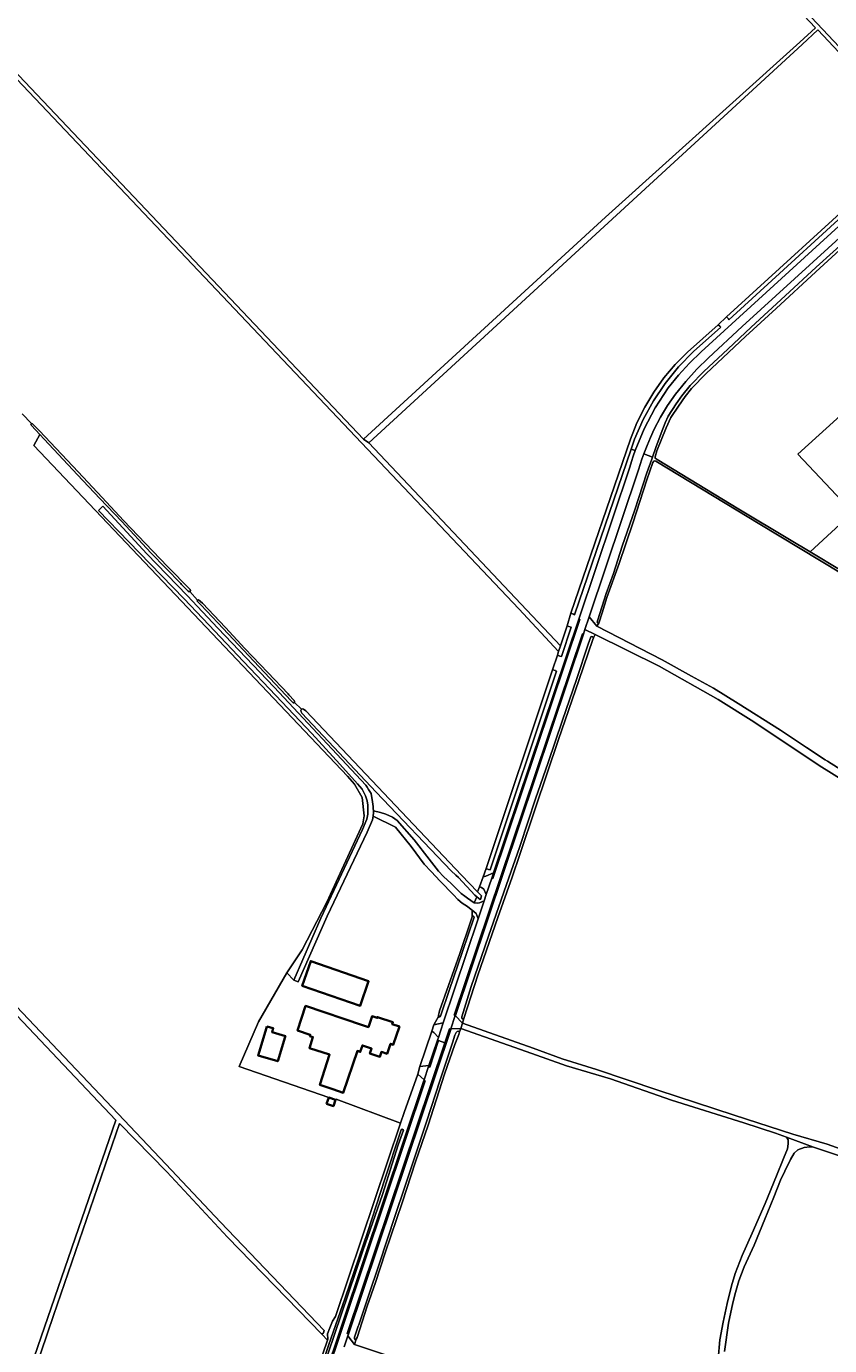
# Model space of a CAD drawing. Header units: metres. Extents: x 152737 to 157444, y 374779 to 378487.
# Tile 83 of 95: x 155935 to 156304, y 377287 to 377892. Entities that reach past the tile are written whole.
import ezdxf
from ezdxf.enums import TextEntityAlignment as Align

# ---------------------------------------------------------------- set-up
doc = ezdxf.new("R2010")
doc.units = ezdxf.units.M
for name, color, linetype, lineweight in [('B-XX-OG-BEBOUWING-GV', 7, 'Continuous', 35), ('B-XX-OG-BEBOUWING-T18', 10, 'Continuous', 18), ('B-XX-OG-BEBOUWING_SCHUUR-GV', 7, 'Continuous', 35), ('B-XX-OG-TERREIN_CULTUURSCHEIDING-GV', 7, 'Continuous', 18), ('B-XX-OG-TOPOGRAFIE-T18', 10, 'Continuous', 18), ('B-XX-OG-WATER-GV', 130, 'Continuous', 18), ('B-XX-OG-WATER_SLOOT-GV', 120, 'Continuous', 18), ('B-XX-OG-WEG-GV', 7, 'Continuous', 18), ('B-XX-VH-VERHARDING_GRASBETONSTEEN-GV', 70, 'Continuous', 18)]:
    doc.layers.add(name, color=color, linetype=linetype, lineweight=lineweight)
doc.styles.add('NLCS-ISO-M-T18', font='NLCS-ISO.ttf', dxfattribs={"height": 1.8})

msp = doc.modelspace()

# ---------------------------------------------------------------- linework, layer by layer
at = {"layer": 'B-XX-OG-BEBOUWING-GV'}
for points in [[(156061.811, 377451.993), (156088.347, 377442.76), (156092.28, 377454.063), (156065.744, 377463.296)], [(156089.531, 377433.91), (156063.376, 377442.742), (156059.733, 377431.406), (156065.558, 377429.535), (156065.351, 377428.891), (156066.75, 377428.442), (156065.125, 377423.385), (156074.43, 377420.395), (156069.959, 377406.485), (156075.93, 377404.47), (156080.671, 377402.87), (156087.151, 377422.11), (156088.472, 377421.66), (156089.461, 377424.591), (156093.652, 377423.17), (156092.856, 377420.895), (156097.449, 377419.396), (156098.189, 377421.64), (156100.801, 377420.76), (156102.341, 377425.359), (156103.612, 377424.933), (156106.404, 377433.268), (156103.132, 377434.364), (156103.421, 377435.227), (156096.348, 377437.596), (156096.227, 377437.236), (156093.875, 377438.023), (156092.196, 377433.01)], [(156045.649, 377433.357), (156044.997, 377431.2), (156041.627, 377420.052), (156050.613, 377417.336), (156053.983, 377428.484), (156054.106, 377428.892), (156048.04, 377430.726), (156048.568, 377432.474)]]:
    msp.add_lwpolyline(points, close=True, dxfattribs=at)
at = {"layer": 'B-XX-OG-BEBOUWING_SCHUUR-GV'}
msp.add_lwpolyline([(156073.039, 377397.852), (156076.152, 377396.753), (156077.152, 377399.647), (156073.972, 377400.679)], close=True, dxfattribs=at)
at = {"layer": 'B-XX-OG-TERREIN_CULTUURSCHEIDING-GV'}
for points in [[(155933.314, 377714.455), (155937.636, 377710.039), (155938.169, 377709.894), (155941.268, 377706.647), (155959.137, 377687.748), (155970.052, 377676.061), (155979.91, 377665.506), (156000.103, 377644.33), (156010.417, 377633.765), (156010.562, 377633.329), (156010.32, 377632.845), (156013.855, 377628.968), (156014.337, 377629.112), (156016.071, 377627.57), (156026.62, 377616.339), (156035.579, 377606.747), (156046.079, 377595.757), (156055.327, 377585.875), (156055.761, 377585.489), (156058.121, 377582.935), (156058.362, 377582.453), (156058.265, 377581.923), (156061.475, 377578.853), (156061.992, 377579.112), (156062.472, 377578.909), (156063.431, 377578.171), (156134.908, 377502.709), (156142.284, 377495.083), (156143.097, 377497.333), (156144.788, 377502.014), (156146.161, 377505.816), (156176.645, 377597.037), (156178.87, 377603.696), (156179.429, 377605.367), (156161.131, 377624.963), (155853.069, 377950.11)], [(155854.062, 377951.888), (156090.019, 377702.871), (156201.013, 377804.607), (156290.054, 377885.016), (156297.23, 377891.611), (156281.286, 377908.764)], [(156329.47, 377857.431), (156298.274, 377890.57), (156291.225, 377883.974), (156092.411, 377701.164), (156180.304, 377607.989), (156183.362, 377617.139), (156185.103, 377623.001), (156212.428, 377702.862), (156215.376, 377710.326), (156218.923, 377717.524), (156223.044, 377724.41), (156227.713, 377730.937), (156232.899, 377737.061), (156238.566, 377742.743), (156252.557, 377755.323), (156256.503, 377758.971), (156324.116, 377820.733)], [(156310.214, 377791.333), (156297.398, 377779.565), (156279.238, 377762.753), (156265.184, 377749.946), (156247.123, 377732.986), (156240.393, 377726.013), (156237.523, 377722.453), (156234.355, 377717.952), (156230.94, 377712.809), (156228.811, 377708.012), (156224.504, 377697.477), (156223.662, 377694.657), (156223.711, 377694.113), (156224.651, 377693.519), (156239.537, 377684.511), (156262.089, 377670.702), (156285.383, 377656.793), (156294.817, 377651.084), (156314.403, 377669.096), (156289.223, 377695.866), (156385.207, 377782.938)], [(156385.207, 377782.938), (156289.223, 377695.866), (156314.403, 377669.096), (156294.817, 377651.084), (156309.023, 377642.489)], [(155757.971, 377624.851), (155999.245, 377370.135), (156024.385, 377343.563), (156071.936, 377293.801), (156071.54, 377292.788), (156070.8, 377292.07), (156073.419, 377289.371), (156073.569, 377289.811), (156073.512, 377292.327), (156074.511, 377295.04), (156075.797, 377298.04), (156077.062, 377300.19), (156106.95, 377389.012), (156077.387, 377399.942), (156077.152, 377399.647), (156073.972, 377400.679), (156032.967, 377414.99), (156041.79, 377435.42), (156054.845, 377457.893), (156061.825, 377468.484), (156073.147, 377490.415), (156089.61, 377526.317), (156090.266, 377529.992), (156089.302, 377538.422), (156085.81, 377544.563), (156082.679, 377548.176), (155938.773, 377699.909), (155941.501, 377704.962), (155937.636, 377709.022), (155937.346, 377709.652), (155937.636, 377710.039), (155933.314, 377714.455)], [(156134.692, 377494.402), (156136.459, 377493.099), (156137.637, 377492.131), (156139.152, 377491.122), (156140.709, 377490.071), (156141.868, 377492.8), (156140.994, 377493.496), (156133.521, 377501.66), (156132.285, 377502.746), (156130.149, 377504.693), (156095.755, 377540.753), (156061.734, 377577.12), (156061.291, 377577.765), (156061.235, 377578.374), (156061.475, 377578.853), (156058.265, 377581.923), (156058.12, 377581.778), (156057.687, 377581.779), (156056.723, 377582.743), (156039.72, 377601.011), (156023.199, 377618.557), (156015.348, 377626.799), (156014.047, 377628.052), (156013.71, 377628.486), (156013.855, 377628.968), (156010.32, 377632.845), (156010.029, 377632.748), (156009.593, 377633.039), (156006.494, 377636.092), (156006.204, 377636.577), (155992.451, 377650.581), (155979.038, 377664.973), (155969.086, 377675.577), (155958.845, 377686.489), (155943.495, 377702.868), (155941.501, 377704.962), (155938.773, 377699.909), (156082.679, 377548.176), (156085.81, 377544.563), (156089.302, 377538.422), (156090.266, 377529.992), (156089.61, 377526.317), (156073.147, 377490.415), (156061.825, 377468.484), (156054.845, 377457.893), (156058, 377454.575), (156070.451, 377483.018), (156089.539, 377523.702), (156091.504, 377528.434), (156091.958, 377530.699), (156091.958, 377534.828), (156091.605, 377536.791), (156090.9, 377539.207), (156089.281, 377542.157), (156087.151, 377544.664), (156079.051, 377553.708), (156066.177, 377567.786), (156049.721, 377585.192), (156034.886, 377600.721), (156018.942, 377617.615), (156007.688, 377629.56), (155992.085, 377645.601), (155982.28, 377655.669), (155968.467, 377670.089), (155970.458, 377672.097), (155990.637, 377650.207), (156009.138, 377631.095), (156023.206, 377616.078), (156049.04, 377589.031), (156091.084, 377544.02)], [(156308.725, 377641.549), (156271.683, 377663.773), (156223.958, 377692.728), (156223.513, 377692.827), (156223.068, 377692.679), (156222.672, 377692.085), (156219.948, 377684.122), (156213.411, 377664.289), (156207.271, 377645.79), (156201.626, 377630.161), (156199.348, 377623.088), (156198.06, 377618.884), (156197.862, 377618.34), (156196.96, 377617.04), (156226.931, 377601.48), (156240.361, 377594.094), (156250.503, 377588.504), (156261.843, 377581.527), (156281.257, 377569.319), (156293.203, 377561.399), (156301.742, 377555.737), (156302.814, 377555.026), (156314.841, 377547.439)], [(155923.259, 377241.295), (155926.321, 377242.075), (155926.1, 377243.313), (155926.188, 377244.508), (155926.542, 377246.144), (155926.896, 377247.648), (155928.091, 377249.992), (155976.347, 377390.257), (155754.976, 377624.297), (155727.07, 377654.639), (155727.021, 377653.732), (155724.833, 377633.48), (155724.436, 377614.298), (155725.097, 377597.893), (155727.743, 377580.563), (155731.712, 377562.571), (155737.93, 377536.245), (155744.809, 377510.581)], [(156322.778, 377538.247), (156298.939, 377553.132), (156269.025, 377573.165), (156252.667, 377583.392), (156225.61, 377598.61), (156196.244, 377613.127), (156195.477, 377611.574), (156195.098, 377610.892), (156188.73, 377592.039), (156179.406, 377565.008), (156168.869, 377533.586), (156161.667, 377512.234), (156158.104, 377501.785), (156151.51, 377483.386), (156142.337, 377456.886), (156135.969, 377436.972), (156135.41, 377434.76), (156167.712, 377423.37), (156181.031, 377418.444), (156196.757, 377413.577), (156225.006, 377404.073), (156260.002, 377392.679), (156286.9, 377383.83), (156302.65, 377379.306), (156315.936, 377374.546)], [(156093.394, 377540.173), (156094.138, 377536.442)], [(156094.461, 377532.199), (156097.694, 377531.483), (156100.132, 377530.797), (156103.224, 377529.286), (156105.462, 377527.816), (156113.242, 377518.896), (156120.062, 377510.108), (156124.325, 377504.562), (156126.712, 377502.088), (156130.231, 377498.985), (156133.219, 377495.832), (156134.692, 377494.402)], [(156251.879, 377271.825), (156253.352, 377289.495), (156254.892, 377297.665), (156256.781, 377306.255), (156258.739, 377314.356), (156260.347, 377319.943), (156263.703, 377328.183), (156268.176, 377338.448), (156274.118, 377352.135), (156279.387, 377364.791), (156282.583, 377372.66), (156284.444, 377377.129), (156284.774, 377379.399), (156284.787, 377381.23), (156284.014, 377382.486), (156278.93, 377384.322), (156264.348, 377389.075), (156231.181, 377399.552), (156203.218, 377409.228), (156183.031, 377415.183), (156167.212, 377420.87), (156134.531, 377432.31), (156133.912, 377430.784), (156133.809, 377430.164), (156133.602, 377429.698), (156131.842, 377425.046), (156127.08, 377411.448), (156119.678, 377388.028), (156113.725, 377371.122), (156107.617, 377352.355), (156099.905, 377329.504), (156095.505, 377315.855), (156091.675, 377304.894), (156087.016, 377290.573), (156086.654, 377289.798), (156085.811, 377287.35), (156114.57, 377277.79)], [(156318.364, 377370.517), (156296.391, 377377.975), (156294.715, 377378.115), (156292.13, 377377.767), (156289.127, 377376.65), (156287.45, 377375.184), (156285.773, 377372.321), (156283.187, 377366.945), (156281.23, 377362.825), (156278.154, 377354.934), (156274.099, 377344.878), (156269.067, 377333.007), (156264.593, 377323.021), (156262.146, 377316.597), (156260.608, 377311.219), (156259.419, 377306.471), (156257.39, 377297.113), (156255.57, 377284.123)]]:
    msp.add_lwpolyline(points, dxfattribs=at)
for points in [[(156114.935, 377411.432), (156115.809, 377414.968), (156121.338, 377431.179), (156122.25, 377434.137), (156124.293, 377437.897), (156124.341, 377438.473), (156124.63, 377439.771), (156124.823, 377440.492), (156129.008, 377452.12), (156134.156, 377466.824), (156139.159, 377481.721), (156139.729, 377483.597), (156139.808, 377486.655), (156139.377, 377487.013), (156137.598, 377488.395), (156135.227, 377489.826), (156133.252, 377491.504), (156131.177, 377493.725), (156125.091, 377500.042), (156120.998, 377504.478), (156117.758, 377507.806), (156111.791, 377515.826), (156104.629, 377524.784), (156094.394, 377529.844), (156094.087, 377528.208), (156091.639, 377522.45), (156073.355, 377483.884), (156059.95, 377453.845), (156058, 377454.575), (156054.845, 377457.893), (156041.79, 377435.42), (156032.967, 377414.99), (156073.972, 377400.679), (156077.152, 377399.647), (156077.387, 377399.942), (156106.95, 377389.012), (156108.577, 377393.846)], [(156088.347, 377442.76), (156061.811, 377451.993), (156065.744, 377463.296), (156092.28, 377454.063)], [(156063.376, 377442.742), (156089.531, 377433.91), (156092.196, 377433.01), (156093.875, 377438.023), (156096.227, 377437.236), (156096.348, 377437.596), (156103.421, 377435.227), (156103.132, 377434.364), (156106.404, 377433.268), (156103.612, 377424.933), (156102.341, 377425.359), (156100.801, 377420.76), (156098.189, 377421.64), (156097.449, 377419.396), (156092.856, 377420.895), (156093.652, 377423.17), (156089.461, 377424.591), (156088.472, 377421.66), (156087.151, 377422.11), (156080.671, 377402.87), (156075.93, 377404.47), (156069.959, 377406.485), (156074.43, 377420.395), (156065.125, 377423.385), (156066.75, 377428.442), (156065.351, 377428.891), (156065.558, 377429.535), (156059.733, 377431.406)], [(156044.997, 377431.2), (156045.649, 377433.357), (156048.568, 377432.474), (156048.04, 377430.726), (156054.106, 377428.892), (156053.983, 377428.484), (156050.613, 377417.336), (156041.627, 377420.052)], [(155926.321, 377242.075), (155923.259, 377241.295), (155961.536, 377202.991), (155969.543, 377198.438), (155981.301, 377230.965), (156022.927, 377213.382), (156022.915, 377210.664), (156043.917, 377202.745), (156073.419, 377289.371), (156070.8, 377292.07), (156027.565, 377336.663), (155999.68, 377366.635), (155977.995, 377388.83), (155947.797, 377300.614), (155930.481, 377249.771), (155928.667, 377245.304), (155927.383, 377242.473), (155926.896, 377241.456)]]:
    msp.add_lwpolyline(points, close=True, dxfattribs=at)
at = {"layer": 'B-XX-OG-TERREIN_CULTUURSCHEIDING-GV', "extrusion": (0, 0, -1)}
for centre, radius, start, end in [((-156011.336, 377493.517), 94.394, 147.654557, 150.378514), ((-156041.396, 377530.293), 53.1, 173.350346, 177.94312)]:
    msp.add_arc(centre, radius, start, end, dxfattribs=at)
at = {"layer": 'B-XX-OG-WATER-GV'}
for points in [[(156176.645, 377597.037), (156146.161, 377505.816), (156147.354, 377505.417), (156148.058, 377505.182), (156178.542, 377596.403), (156178.014, 377596.579), (156177.982, 377596.59)], [(156139.729, 377483.597), (156139.159, 377481.721), (156134.156, 377466.824), (156129.008, 377452.12), (156124.823, 377440.492), (156124.63, 377439.771), (156124.341, 377438.473), (156124.293, 377437.897), (156124.533, 377437.608), (156124.918, 377437.704), (156125.351, 377438.521), (156129.247, 377449.765), (156135.405, 377467.737), (156140.505, 377483.018), (156140.631, 377483.518), (156140.534, 377483.771), (156140.391, 377483.909), (156140.177, 377483.928)], [(156054.545, 377225.647), (156057.614, 377234.573), (156063.128, 377251.836), (156069.445, 377270.872), (156076.5, 377291.485), (156089.662, 377330.397), (156098.612, 377356.269), (156105.877, 377378.985), (156108.239, 377385.694), (156107.661, 377386.263), (156107.201, 377385.896), (156106.923, 377384.98), (156099.763, 377363.316), (156091.866, 377339.232), (156081.547, 377308.838), (156073.966, 377286.858), (156063.963, 377256.885), (156057.266, 377237.071), (156048.022, 377209.149), (156040.202, 377186.709), (156040.153, 377186.191), (156040.909, 377186.002), (156044.986, 377196.319), (156050.613, 377213.369)]]:
    msp.add_lwpolyline(points, close=True, dxfattribs=at)
at = {"layer": 'B-XX-OG-WATER_SLOOT-GV'}
for points in [[(155850.753, 377952.797), (155850.765, 377952.777), (155851.291, 377951.929), (155853.069, 377950.11), (156161.131, 377624.963), (156179.429, 377605.367), (156180.304, 377607.989), (156092.411, 377701.164), (156090.019, 377702.871), (155854.062, 377951.888), (155852.242, 377953.872), (155851.291, 377954.699), (155850.67, 377954.533), (155850.381, 377953.996), (155850.422, 377953.417)], [(156090.019, 377702.871), (156092.411, 377701.164), (156291.225, 377883.974), (156298.274, 377890.57), (156329.47, 377857.431), (156330.179, 377857.938), (156331.037, 377858.552), (156282.717, 377909.883), (156281.996, 377909.319), (156281.286, 377908.764), (156297.23, 377891.611), (156290.054, 377885.016), (156201.013, 377804.607)], [(156334.661, 377852.012), (156337.837, 377848.07), (156334.327, 377835.671), (156331.391, 377830.785), (156328.799, 377827.558), (156326.372, 377824.204), (156324.116, 377820.733), (156256.503, 377758.971), (156257.155, 377758.115), (156257.583, 377757.553), (156327.336, 377821.43), (156328.048, 377823.112), (156328.909, 377824.723), (156329.911, 377826.25), (156331.047, 377827.681), (156332.306, 377829.003), (156333.68, 377830.207), (156336.023, 377834.624), (156339.837, 377848.982), (156335.839, 377853.335), (156335.26, 377852.685)], [(156185.103, 377623.001), (156186.22, 377622.479), (156186.786, 377622.214), (156212.727, 377698.202), (156214.32, 377702.869), (156218.24, 377711.79), (156222.936, 377720.327), (156228.371, 377728.414), (156234.503, 377735.987), (156241.282, 377742.986), (156253.809, 377754.267), (156253.408, 377754.605), (156252.557, 377755.323), (156238.566, 377742.743), (156232.899, 377737.061), (156227.713, 377730.937), (156223.044, 377724.41), (156218.923, 377717.524), (156215.376, 377710.326), (156212.428, 377702.862)], [(156010.32, 377632.845), (156010.562, 377633.329), (156010.417, 377633.765), (156000.103, 377644.33), (155979.91, 377665.506), (155970.052, 377676.061), (155959.137, 377687.748), (155941.268, 377706.647), (155938.169, 377709.894), (155937.636, 377710.039), (155937.346, 377709.652), (155937.636, 377709.022), (155941.501, 377704.962), (155943.495, 377702.868), (155958.845, 377686.489), (155969.086, 377675.577), (155979.038, 377664.973), (155992.451, 377650.581), (156006.204, 377636.577), (156006.494, 377636.092), (156009.593, 377633.039), (156010.029, 377632.748)], [(156013.855, 377628.968), (156013.71, 377628.486), (156014.047, 377628.052), (156015.348, 377626.799), (156023.199, 377618.557), (156039.72, 377601.011), (156056.723, 377582.743), (156057.687, 377581.779), (156058.12, 377581.778), (156058.265, 377581.923), (156058.362, 377582.453), (156058.121, 377582.935), (156055.761, 377585.489), (156055.327, 377585.875), (156046.079, 377595.757), (156035.579, 377606.747), (156026.62, 377616.339), (156016.071, 377627.57), (156014.337, 377629.112)], [(156180.032, 377603.308), (156180.061, 377603.298), (156180.767, 377603.062), (156185.259, 377616.505), (156184.169, 377616.869), (156183.362, 377617.139), (156180.304, 377607.989), (156179.429, 377605.367), (156178.87, 377603.696)], [(156161.745, 377516.323), (156161.441, 377515.49), (156156.59, 377501.559), (156147.342, 377474.68), (156139.382, 377451.586), (156134.985, 377437.806), (156134.985, 377437.276), (156135.212, 377436.821), (156135.591, 377436.821), (156135.969, 377436.972), (156142.337, 377456.886), (156151.51, 377483.386), (156158.104, 377501.785), (156161.667, 377512.234), (156168.869, 377533.586), (156179.406, 377565.008), (156188.73, 377592.039), (156195.098, 377610.892), (156195.477, 377611.574), (156195.174, 377612.18), (156194.644, 377612.256), (156194.265, 377612.18), (156193.053, 377608.773), (156187.594, 377592.57), (156181.151, 377573.868), (156174.632, 377554.484), (156168.87, 377537.751)], [(156142.284, 377495.083), (156134.908, 377502.709), (156063.431, 377578.171), (156062.472, 377578.909), (156061.992, 377579.112), (156061.475, 377578.853), (156061.235, 377578.374), (156061.291, 377577.765), (156061.734, 377577.12), (156095.755, 377540.753), (156130.149, 377504.693), (156132.285, 377502.746), (156133.521, 377501.66), (156140.994, 377493.496), (156141.868, 377492.8), (156143.411, 377491.573), (156143.811, 377492.089), (156143.832, 377492.194), (156144.045, 377493.262)], [(156086.654, 377289.798), (156087.016, 377290.573), (156091.675, 377304.894), (156095.505, 377315.855), (156099.905, 377329.504), (156107.617, 377352.355), (156113.725, 377371.122), (156119.678, 377388.028), (156127.08, 377411.448), (156131.842, 377425.046), (156133.602, 377429.698), (156133.809, 377430.164), (156133.912, 377430.784), (156133.395, 377431.095), (156132.982, 377431.043), (156132.516, 377430.578), (156131.895, 377429.337), (156130.808, 377425.873), (156125.166, 377408.76), (156118.903, 377389.528), (156113.623, 377373.966), (156108.861, 377359.697), (156104.461, 377346.565), (156097.059, 377324.179), (156092.297, 377309.651), (156087.742, 377296.468), (156087.483, 377295.847), (156085.878, 377290.729), (156085.775, 377289.902), (156086.033, 377289.695)]]:
    msp.add_lwpolyline(points, close=True, dxfattribs=at)
for points in [[(156313.233, 377795.784), (156297.547, 377781.741), (156283.395, 377768.638), (156267.709, 377754.249), (156257.07, 377744.161), (156246.035, 377733.876), (156239.849, 377727.448), (156235.89, 377722.651), (156233.317, 377719.041), (156229.704, 377713.304), (156228.367, 377710.337), (156226.436, 377705.638), (156223.96, 377699.06), (156222.497, 377694.594), (156222.178, 377693.619), (156219.949, 377687.288), (156214.354, 377670.422), (156208.659, 377653.704), (156204.648, 377641.141), (156201.231, 377631.942), (156197.368, 377619.972), (156197.17, 377618.835), (156197.318, 377618.538), (156197.566, 377618.34), (156197.862, 377618.34), (156198.06, 377618.884), (156199.348, 377623.088), (156201.626, 377630.161), (156207.271, 377645.79), (156213.411, 377664.289), (156219.948, 377684.122), (156222.672, 377692.085), (156223.068, 377692.679), (156223.513, 377692.827), (156223.958, 377692.728), (156271.683, 377663.773), (156308.725, 377641.549)], [(156309.023, 377642.489), (156294.817, 377651.084), (156285.383, 377656.793), (156262.089, 377670.702), (156239.537, 377684.511), (156224.651, 377693.519), (156223.711, 377694.113), (156223.662, 377694.657), (156224.504, 377697.477), (156228.811, 377708.012), (156230.94, 377712.809), (156234.355, 377717.952), (156237.523, 377722.453), (156240.393, 377726.013), (156247.123, 377732.986), (156265.184, 377749.946), (156279.238, 377762.753), (156297.398, 377779.565), (156310.214, 377791.333)], [(155930.481, 377249.771), (155947.797, 377300.614), (155977.995, 377388.83), (155999.68, 377366.635), (156027.565, 377336.663), (156070.8, 377292.07), (156071.54, 377292.788), (156071.936, 377293.801), (156024.385, 377343.563), (155999.245, 377370.135), (155757.971, 377624.851), (155727.94, 377656.851), (155727.056, 377655.905), (155726.833, 377655.666), (155727.07, 377654.639), (155754.976, 377624.297), (155976.347, 377390.257), (155928.091, 377249.992)]]:
    msp.add_lwpolyline(points, dxfattribs=at)
at = {"layer": 'B-XX-OG-WEG-GV'}
for points in [[(156327.336, 377821.43), (156257.583, 377757.553), (156257.155, 377758.115), (156256.503, 377758.971), (156252.557, 377755.323), (156253.408, 377754.605), (156253.809, 377754.267), (156241.282, 377742.986), (156234.503, 377735.987), (156228.371, 377728.414), (156222.936, 377720.327), (156218.24, 377711.79), (156214.32, 377702.869), (156212.727, 377698.202), (156214.489, 377697.551), (156218.652, 377707.586), (156223.71, 377717.2), (156229.623, 377726.314), (156234.362, 377732.133), (156239.448, 377737.652), (156244.86, 377742.85), (156322.09, 377813.38)], [(156322.09, 377813.38), (156244.86, 377742.85), (156239.448, 377737.652), (156234.362, 377732.133), (156229.623, 377726.314), (156223.71, 377717.2), (156218.652, 377707.586), (156214.489, 377697.551), (156213.619, 377695.063), (156212.804, 377692.557), (156212.044, 377690.033), (156188.641, 377620.222), (156189.16, 377620.048), (156149.253, 377501.151), (156148.778, 377501.31), (156146.272, 377493.829), (156145.308, 377490.953), (156142.548, 377482.719), (156126.52, 377434.907), (156124.281, 377428.23), (156123.874, 377427.016), (156124.416, 377426.841), (156127.324, 377425.863), (156129.447, 377432.178), (156129.941, 377431.983), (156130.029, 377432.246), (156132.054, 377438.281), (156132.09, 377438.388), (156131.58, 377438.554), (156190.341, 377613.53), (156190.807, 377613.379), (156191.508, 377615.468), (156193.437, 377621.22), (156216.08, 377688.7), (156216.849, 377691.169), (156217.668, 377693.621), (156218.538, 377696.056), (156220.015, 377699.868), (156221.616, 377703.63), (156223.339, 377707.337), (156226.153, 377712.952), (156229.393, 377718.333), (156233.038, 377723.448), (156237.781, 377729.296), (156242.832, 377734.88), (156248.176, 377740.185), (156263.59, 377754.56), (156327.061, 377812.378)], [(156327.061, 377812.378), (156263.59, 377754.56), (156248.176, 377740.185), (156242.832, 377734.88), (156237.781, 377729.296), (156233.038, 377723.448), (156229.393, 377718.333), (156226.153, 377712.952), (156223.339, 377707.337), (156221.616, 377703.63), (156220.015, 377699.868), (156218.538, 377696.056), (156222.497, 377694.594), (156223.96, 377699.06), (156226.436, 377705.638), (156228.367, 377710.337), (156229.704, 377713.304), (156233.317, 377719.041), (156235.89, 377722.651), (156239.849, 377727.448), (156246.035, 377733.876), (156257.07, 377744.161), (156267.709, 377754.249), (156283.395, 377768.638), (156297.547, 377781.741), (156313.233, 377795.784)], [(156091.084, 377544.02), (156049.04, 377589.031), (156023.206, 377616.078), (156009.138, 377631.095), (155990.637, 377650.207), (155970.458, 377672.097), (155968.467, 377670.089), (155982.28, 377655.669), (155992.085, 377645.601), (156007.688, 377629.56), (156018.942, 377617.615), (156034.886, 377600.721), (156049.721, 377585.192), (156066.177, 377567.786), (156079.051, 377553.708), (156087.151, 377544.664), (156089.281, 377542.157), (156090.9, 377539.207), (156091.605, 377536.791), (156091.958, 377534.828), (156091.958, 377530.699), (156091.504, 377528.434), (156089.539, 377523.702), (156070.451, 377483.018), (156058, 377454.575), (156059.95, 377453.845), (156073.355, 377483.884), (156091.639, 377522.45), (156094.087, 377528.208), (156094.394, 377529.844), (156094.496, 377531.481), (156094.461, 377532.199)], [(156314.841, 377547.439), (156302.814, 377555.026), (156301.742, 377555.737), (156293.203, 377561.399), (156281.257, 377569.319), (156261.843, 377581.527), (156250.503, 377588.504), (156240.361, 377594.094), (156226.931, 377601.48), (156196.96, 377617.04), (156193.437, 377621.22), (156191.508, 377615.468), (156196.244, 377613.127), (156225.61, 377598.61), (156252.667, 377583.392), (156269.025, 377573.165), (156298.939, 377553.132), (156322.778, 377538.247)], [(156094.138, 377536.442), (156093.394, 377540.173)], [(156315.936, 377374.546), (156302.65, 377379.306), (156286.9, 377383.83), (156260.002, 377392.679), (156225.006, 377404.073), (156196.757, 377413.577), (156181.031, 377418.444), (156167.712, 377423.37), (156135.41, 377434.76), (156134.531, 377432.31), (156167.212, 377420.87), (156183.031, 377415.183), (156203.218, 377409.228), (156231.181, 377399.552), (156264.348, 377389.075), (156278.93, 377384.322), (156284.014, 377382.486), (156296.391, 377377.975), (156318.364, 377370.517)], [(156081.085, 377286.382), (156082.743, 377291.324), (156083.015, 377292.133), (156082.448, 377292.357), (156127.324, 377425.863), (156124.416, 377426.841), (156120.314, 377414.707), (156119.803, 377414.872), (156117.784, 377408.849), (156117.663, 377408.489), (156118.187, 377408.329), (156043.909, 377186.603)], [(156043.341, 377186.777), (156117.663, 377408.489), (156117.784, 377408.849), (156114.935, 377411.432), (156108.577, 377393.846), (156106.95, 377389.012), (156077.062, 377300.19), (156075.797, 377298.04), (156074.511, 377295.04), (156073.512, 377292.327), (156073.569, 377289.811), (156073.419, 377289.371), (156043.917, 377202.745)], [(156255.57, 377284.123), (156257.39, 377297.113), (156259.419, 377306.471), (156260.608, 377311.219), (156262.146, 377316.597), (156264.593, 377323.021), (156269.067, 377333.007), (156274.099, 377344.878), (156278.154, 377354.934), (156281.23, 377362.825), (156283.187, 377366.945), (156285.773, 377372.321), (156287.45, 377375.184), (156289.127, 377376.65), (156292.13, 377377.767), (156294.715, 377378.115), (156296.391, 377377.975), (156284.014, 377382.486), (156284.787, 377381.23), (156284.774, 377379.399), (156284.444, 377377.129), (156282.583, 377372.66), (156279.387, 377364.791), (156274.118, 377352.135), (156268.176, 377338.448), (156263.703, 377328.183), (156260.347, 377319.943), (156258.739, 377314.356), (156256.781, 377306.255), (156254.892, 377297.665), (156253.352, 377289.495), (156251.879, 377271.825)], [(156114.57, 377277.79), (156085.811, 377287.35), (156082.743, 377291.324), (156081.085, 377286.382)]]:
    msp.add_lwpolyline(points, dxfattribs=at)
for points in [[(156185.103, 377623.001), (156183.362, 377617.139), (156184.169, 377616.869), (156185.259, 377616.505), (156180.767, 377603.062), (156180.061, 377603.298), (156180.032, 377603.308), (156178.87, 377603.696), (156176.645, 377597.037), (156177.982, 377596.59), (156178.014, 377596.579), (156178.542, 377596.403), (156148.058, 377505.182), (156147.354, 377505.417), (156146.161, 377505.816), (156144.788, 377502.014), (156146.074, 377502.252), (156149.604, 377503.775), (156188.641, 377620.222), (156212.044, 377690.033), (156212.804, 377692.557), (156213.619, 377695.063), (156214.489, 377697.551), (156212.727, 377698.202), (156186.786, 377622.214), (156186.22, 377622.479)], [(156196.96, 377617.04), (156197.862, 377618.34), (156197.566, 377618.34), (156197.318, 377618.538), (156197.17, 377618.835), (156197.368, 377619.972), (156201.231, 377631.942), (156204.648, 377641.141), (156208.659, 377653.704), (156214.354, 377670.422), (156219.949, 377687.288), (156222.178, 377693.619), (156222.497, 377694.594), (156218.538, 377696.056), (156217.668, 377693.621), (156216.849, 377691.169), (156216.08, 377688.7), (156193.437, 377621.22)], [(156195.477, 377611.574), (156196.244, 377613.127), (156191.508, 377615.468), (156190.807, 377613.379), (156132.09, 377438.388), (156132.054, 377438.281), (156135.41, 377434.76), (156135.969, 377436.972), (156135.591, 377436.821), (156135.212, 377436.821), (156134.985, 377437.276), (156134.985, 377437.806), (156139.382, 377451.586), (156147.342, 377474.68), (156156.59, 377501.559), (156161.441, 377515.49), (156161.745, 377516.323), (156168.87, 377537.751), (156174.632, 377554.484), (156181.151, 377573.868), (156187.594, 377592.57), (156193.053, 377608.773), (156194.265, 377612.18), (156194.644, 377612.256), (156195.174, 377612.18)], [(156136.459, 377493.099), (156134.692, 377494.402), (156133.219, 377495.832), (156130.231, 377498.985), (156126.712, 377502.088), (156124.325, 377504.562), (156120.062, 377510.108), (156113.242, 377518.896), (156105.462, 377527.816), (156103.224, 377529.286), (156100.132, 377530.797), (156097.694, 377531.483), (156094.461, 377532.199), (156094.496, 377531.481), (156094.394, 377529.844), (156104.629, 377524.784), (156111.791, 377515.826), (156117.758, 377507.806), (156120.998, 377504.478), (156125.091, 377500.042), (156131.177, 377493.725), (156133.252, 377491.504), (156135.227, 377489.826), (156137.598, 377488.395), (156139.377, 377487.013), (156139.808, 377486.655), (156141.691, 377485.091), (156142.548, 377482.719), (156145.308, 377490.953), (156144.202, 377490.449), (156143.15, 377489.987), (156142.14, 377489.819), (156140.709, 377490.071), (156139.152, 377491.122), (156137.637, 377492.131)], [(156148.778, 377501.31), (156149.604, 377503.775), (156146.074, 377502.252), (156144.788, 377502.014), (156143.097, 377497.333), (156144.11, 377497.049), (156145.134, 377496.281), (156146.272, 377493.829)], [(156144.202, 377490.449), (156145.308, 377490.953), (156146.272, 377493.829), (156145.134, 377496.281), (156144.11, 377497.049), (156143.097, 377497.333), (156142.284, 377495.083), (156144.045, 377493.262), (156143.832, 377492.194), (156143.811, 377492.089), (156143.411, 377491.573), (156141.868, 377492.8), (156140.709, 377490.071), (156142.14, 377489.819), (156143.15, 377489.987)], [(156122.25, 377434.137), (156126.52, 377434.907), (156142.548, 377482.719), (156141.691, 377485.091), (156139.808, 377486.655), (156139.729, 377483.597), (156140.177, 377483.928), (156140.391, 377483.909), (156140.534, 377483.771), (156140.631, 377483.518), (156140.505, 377483.018), (156135.405, 377467.737), (156129.247, 377449.765), (156125.351, 377438.521), (156124.918, 377437.704), (156124.533, 377437.608), (156124.293, 377437.897)], [(156126.52, 377434.907), (156122.25, 377434.137), (156121.338, 377431.179), (156122.252, 377430.553), (156124.281, 377428.23)], [(156134.531, 377432.31), (156135.41, 377434.76), (156132.054, 377438.281), (156130.029, 377432.246)], [(156082.743, 377291.324), (156085.811, 377287.35), (156086.654, 377289.798), (156086.033, 377289.695), (156085.775, 377289.902), (156085.878, 377290.729), (156087.483, 377295.847), (156087.742, 377296.468), (156092.297, 377309.651), (156097.059, 377324.179), (156104.461, 377346.565), (156108.861, 377359.697), (156113.623, 377373.966), (156118.903, 377389.528), (156125.166, 377408.76), (156130.808, 377425.873), (156131.895, 377429.337), (156132.516, 377430.578), (156132.982, 377431.043), (156133.395, 377431.095), (156133.912, 377430.784), (156134.531, 377432.31), (156130.029, 377432.246), (156129.941, 377431.983), (156083.015, 377292.133)], [(156115.809, 377414.968), (156119.97, 377415.369), (156123.874, 377427.016), (156124.281, 377428.23), (156122.252, 377430.553), (156121.338, 377431.179)], [(156115.809, 377414.968), (156114.935, 377411.432), (156117.784, 377408.849), (156119.803, 377414.872), (156119.97, 377415.369)], [(156057.614, 377234.573), (156054.545, 377225.647), (156050.613, 377213.369), (156044.986, 377196.319), (156040.909, 377186.002), (156040.153, 377186.191), (156040.202, 377186.709), (156048.022, 377209.149), (156057.266, 377237.071), (156063.963, 377256.885), (156073.966, 377286.858), (156081.547, 377308.838), (156091.866, 377339.232), (156099.763, 377363.316), (156106.923, 377384.98), (156107.201, 377385.896), (156107.661, 377386.263), (156108.239, 377385.694), (156105.877, 377378.985), (156098.612, 377356.269), (156089.662, 377330.397), (156076.5, 377291.485), (156069.445, 377270.872), (156063.128, 377251.836)]]:
    msp.add_lwpolyline(points, close=True, dxfattribs=at)
for centre, radius, start, end in [((156011.336, 377493.517), 94.394, 29.621486, 32.345443), ((156041.396, 377530.293), 53.1, 2.05688, 6.649654)]:
    msp.add_arc(centre, radius, start, end, dxfattribs=at)
at = {"layer": 'B-XX-VH-VERHARDING_GRASBETONSTEEN-GV'}
for points in [[(156149.604, 377503.775), (156148.778, 377501.31), (156149.253, 377501.151), (156189.16, 377620.048), (156188.641, 377620.222)], [(156190.807, 377613.379), (156190.341, 377613.53), (156131.58, 377438.554), (156132.09, 377438.388)], [(156082.448, 377292.357), (156083.015, 377292.133), (156129.941, 377431.983), (156129.447, 377432.178), (156127.324, 377425.863)], [(156124.416, 377426.841), (156123.874, 377427.016), (156119.97, 377415.369), (156119.803, 377414.872), (156120.314, 377414.707)], [(156118.187, 377408.329), (156117.663, 377408.489), (156043.341, 377186.777), (156043.909, 377186.603)]]:
    msp.add_lwpolyline(points, close=True, dxfattribs=at)

# ---------------------------------------------------------------- texts
at = {"layer": 'B-XX-OG-BEBOUWING-T18', "style": 'NLCS-ISO-M-T18'}
msp.add_text('8', height=0.0018, rotation=71.5, dxfattribs=at).set_placement((156100.655, 377428.698), align=Align.MIDDLE_CENTER)
at = {"layer": 'B-XX-OG-TOPOGRAFIE-T18', "style": 'NLCS-ISO-M-T18'}
for rotation, p in [(71.4, (156196.867, 377635.086)), (71.7, (156094.27, 377328.874))]:
    msp.add_text('Riethovensedijk', height=0.0018, rotation=rotation, dxfattribs=at).set_placement(p, align=Align.MIDDLE_CENTER)

doc.saveas('drawing.dxf')
